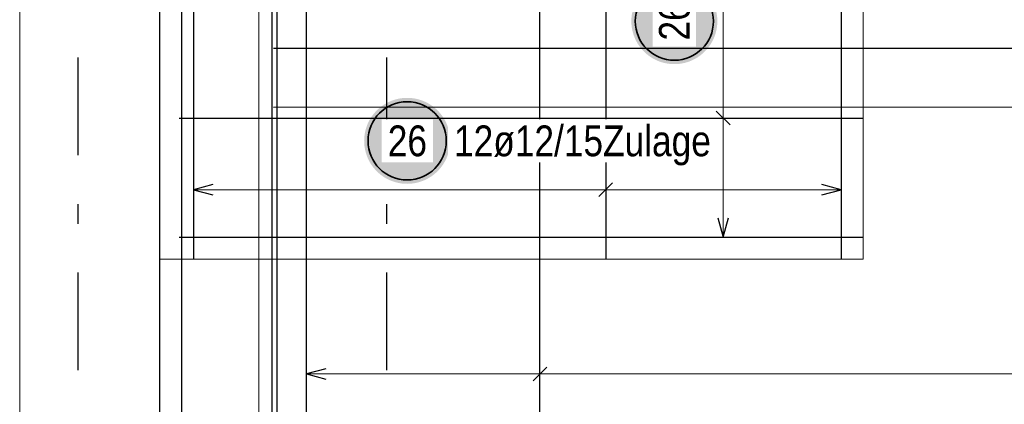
# Model space of a CAD drawing. Header units: millimetres. Extents: x -50 to 89, y -23 to 66.
# Tile 32 of 60: x 5 to 10, y 33 to 35. Entities that reach past the tile are written whole.
import ezdxf

# ---------------------------------------------------------------- set-up
doc = ezdxf.new("R2010")
doc.units = ezdxf.units.MM
doc.linetypes.add('DASHDOTX2', pattern=[2, 1, -0.5, 0, -0.5])
for name, color, linetype, lineweight in [('Achsen', 7, 'Continuous', 20), ('Bewehrung obere', 7, 'Continuous', 20), ('Geschnittene Kanten', 7, 'Continuous', 20), ('nplo Bewehrung', 7, 'Continuous', 20)]:
    doc.layers.add(name, color=color, linetype=linetype, lineweight=lineweight)
doc.styles.add('Arial Narrow', font='ARIALN.TTF')

msp = doc.modelspace()

# ---------------------------------------------------------------- hatches: boundary and pattern name
at = {"layer": 'Geschnittene Kanten', "lineweight": 25, "true_color": 0xffffff}
for points in [[(8.32, 35.005257), (8.319866, 35.012935), (8.319464, 35.020603), (8.318795, 35.028253), (8.317859, 35.035875), (8.316658, 35.043459), (8.315192, 35.050997), (8.313465, 35.05848), (8.311478, 35.065897), (8.309232, 35.07324), (8.306732, 35.080501), (8.30398, 35.08767), (8.30098, 35.094739), (8.297735, 35.101698), (8.294248, 35.10854), (8.290526, 35.115257), (8.286571, 35.121839), (8.282388, 35.128279), (8.277984, 35.134569), (8.273362, 35.140702), (8.26853, 35.14667), (8.263492, 35.152465), (8.258255, 35.158082), (8.252825, 35.163511), (8.247209, 35.168749), (8.241413, 35.173786), (8.235446, 35.178619), (8.229313, 35.18324), (8.223022, 35.187645), (8.216582, 35.191827), (8.21, 35.195782), (8.203284, 35.199505), (8.196442, 35.202991), (8.189482, 35.206237), (8.182413, 35.209237), (8.175244, 35.211989), (8.167984, 35.214489), (8.16064, 35.216734), (8.153223, 35.218722), (8.145741, 35.220449), (8.138203, 35.221914), (8.130618, 35.223116), (8.122996, 35.224052), (8.115346, 35.224721), (8.107678, 35.225123), (8.1, 35.225257), (8.092322, 35.225123), (8.084654, 35.224721), (8.077004, 35.224052), (8.069382, 35.223116), (8.061797, 35.221914), (8.054259, 35.220449), (8.046777, 35.218722), (8.03936, 35.216734), (8.032016, 35.214489), (8.024756, 35.211989), (8.017587, 35.209237), (8.010518, 35.206237), (8.003558, 35.202991), (7.996716, 35.199505), (7.99, 35.195782), (7.983418, 35.191827), (7.976978, 35.187645), (7.970687, 35.18324), (7.964554, 35.178619), (7.958587, 35.173786), (7.952791, 35.168749), (7.947175, 35.163511), (7.941745, 35.158082), (7.936508, 35.152465), (7.93147, 35.14667), (7.926638, 35.140702), (7.922016, 35.134569), (7.917612, 35.128279), (7.913429, 35.121839), (7.909474, 35.115257), (7.905752, 35.10854), (7.902265, 35.101698), (7.89902, 35.094739), (7.89602, 35.08767), (7.893268, 35.080501), (7.890768, 35.07324), (7.888522, 35.065897), (7.886535, 35.05848), (7.884808, 35.050997), (7.883342, 35.043459), (7.882141, 35.035875), (7.881205, 35.028253), (7.880536, 35.020603), (7.880134, 35.012935), (7.88, 35.005257), (7.880134, 34.997579), (7.880536, 34.98991), (7.881205, 34.98226), (7.882141, 34.974639), (7.883342, 34.967054), (7.884808, 34.959516), (7.886535, 34.952034), (7.888522, 34.944616), (7.890768, 34.937273), (7.893268, 34.930012), (7.89602, 34.922843), (7.89902, 34.915775), (7.902265, 34.908815), (7.905752, 34.901973), (7.909474, 34.895257), (7.913429, 34.888674), (7.917612, 34.882234), (7.922016, 34.875944), (7.926638, 34.869811), (7.93147, 34.863843), (7.936508, 34.858048), (7.941745, 34.852432), (7.947175, 34.847002), (7.952791, 34.841765), (7.958587, 34.836727), (7.964554, 34.831894), (7.970687, 34.827273), (7.976978, 34.822868), (7.983418, 34.818686), (7.99, 34.814731), (7.996716, 34.811008), (8.003558, 34.807522), (8.010518, 34.804277), (8.017587, 34.801276), (8.024756, 34.798524), (8.032016, 34.796024), (8.03936, 34.793779), (8.046777, 34.791792), (8.054259, 34.790064), (8.061797, 34.788599), (8.069382, 34.787398), (8.077004, 34.786462), (8.084654, 34.785793), (8.092322, 34.785391), (8.1, 34.785257), (8.107678, 34.785391), (8.115346, 34.785793), (8.122996, 34.786462), (8.130618, 34.787398), (8.138203, 34.788599), (8.145741, 34.790064), (8.153223, 34.791792), (8.16064, 34.793779), (8.167984, 34.796024), (8.175244, 34.798524), (8.182413, 34.801276), (8.189482, 34.804277), (8.196442, 34.807522), (8.203284, 34.811008), (8.21, 34.814731), (8.216582, 34.818686), (8.223022, 34.822868), (8.229313, 34.827273), (8.235446, 34.831894), (8.241413, 34.836727), (8.247209, 34.841765), (8.252825, 34.847002), (8.258255, 34.852432), (8.263492, 34.858048), (8.26853, 34.863843), (8.273362, 34.869811), (8.277984, 34.875944), (8.282388, 34.882234), (8.286571, 34.888674), (8.290526, 34.895257), (8.294248, 34.901973), (8.297735, 34.908815), (8.30098, 34.915775), (8.30398, 34.922843), (8.306732, 34.930012), (8.309232, 34.937273), (8.311478, 34.944616), (8.313465, 34.952034), (8.315192, 34.959516), (8.316658, 34.967054), (8.317859, 34.974639), (8.318795, 34.98226), (8.319464, 34.98991)], [(6.952802, 34.392782), (6.952668, 34.40046), (6.952266, 34.408128), (6.951596, 34.415778), (6.950661, 34.4234), (6.949459, 34.430984), (6.947994, 34.438522), (6.946267, 34.446005), (6.944279, 34.453422), (6.942034, 34.460765), (6.939534, 34.468026), (6.936782, 34.475195), (6.933782, 34.482264), (6.930536, 34.489223), (6.92705, 34.496065), (6.923327, 34.502782), (6.919372, 34.509364), (6.91519, 34.515804), (6.910785, 34.522094), (6.906164, 34.528227), (6.901331, 34.534195), (6.896293, 34.53999), (6.891056, 34.545607), (6.885626, 34.551036), (6.88001, 34.556274), (6.874215, 34.561311), (6.868247, 34.566144), (6.862114, 34.570765), (6.855824, 34.57517), (6.849384, 34.579352), (6.842802, 34.583307), (6.836085, 34.58703), (6.829243, 34.590516), (6.822284, 34.593762), (6.815215, 34.596762), (6.808046, 34.599514), (6.800785, 34.602014), (6.793442, 34.604259), (6.786024, 34.606247), (6.778542, 34.607974), (6.771004, 34.609439), (6.76342, 34.610641), (6.755798, 34.611577), (6.748148, 34.612246), (6.740479, 34.612648), (6.732802, 34.612782), (6.725124, 34.612648), (6.717455, 34.612246), (6.709805, 34.611577), (6.702183, 34.610641), (6.694599, 34.609439), (6.687061, 34.607974), (6.679579, 34.606247), (6.672161, 34.604259), (6.664818, 34.602014), (6.657557, 34.599514), (6.650388, 34.596762), (6.643319, 34.593762), (6.63636, 34.590516), (6.629518, 34.58703), (6.622802, 34.583307), (6.616219, 34.579352), (6.609779, 34.57517), (6.603489, 34.570765), (6.597356, 34.566144), (6.591388, 34.561311), (6.585593, 34.556274), (6.579977, 34.551036), (6.574547, 34.545607), (6.56931, 34.53999), (6.564272, 34.534195), (6.559439, 34.528227), (6.554818, 34.522094), (6.550413, 34.515804), (6.546231, 34.509364), (6.542276, 34.502782), (6.538553, 34.496065), (6.535067, 34.489223), (6.531822, 34.482264), (6.528821, 34.475195), (6.526069, 34.468026), (6.523569, 34.460765), (6.521324, 34.453422), (6.519336, 34.446005), (6.517609, 34.438522), (6.516144, 34.430984), (6.514943, 34.4234), (6.514007, 34.415778), (6.513337, 34.408128), (6.512936, 34.40046), (6.512802, 34.392782), (6.512936, 34.385104), (6.513337, 34.377435), (6.514007, 34.369785), (6.514943, 34.362164), (6.516144, 34.354579), (6.517609, 34.347041), (6.519336, 34.339559), (6.521324, 34.332141), (6.523569, 34.324798), (6.526069, 34.317537), (6.528821, 34.310368), (6.531822, 34.3033), (6.535067, 34.29634), (6.538553, 34.289498), (6.542276, 34.282782), (6.546231, 34.276199), (6.550413, 34.269759), (6.554818, 34.263469), (6.559439, 34.257336), (6.564272, 34.251368), (6.56931, 34.245573), (6.574547, 34.239957), (6.579977, 34.234527), (6.585593, 34.22929), (6.591388, 34.224252), (6.597356, 34.219419), (6.603489, 34.214798), (6.609779, 34.210393), (6.616219, 34.206211), (6.622802, 34.202256), (6.629518, 34.198533), (6.63636, 34.195047), (6.643319, 34.191802), (6.650388, 34.188801), (6.657557, 34.186049), (6.664818, 34.183549), (6.672161, 34.181304), (6.679579, 34.179317), (6.687061, 34.177589), (6.694599, 34.176124), (6.702183, 34.174923), (6.709805, 34.173987), (6.717455, 34.173318), (6.725124, 34.172916), (6.732802, 34.172782), (6.740479, 34.172916), (6.748148, 34.173318), (6.755798, 34.173987), (6.76342, 34.174923), (6.771004, 34.176124), (6.778542, 34.177589), (6.786024, 34.179317), (6.793442, 34.181304), (6.800785, 34.183549), (6.808046, 34.186049), (6.815215, 34.188801), (6.822284, 34.191802), (6.829243, 34.195047), (6.836085, 34.198533), (6.842802, 34.202256), (6.849384, 34.206211), (6.855824, 34.210393), (6.862114, 34.214798), (6.868247, 34.219419), (6.874215, 34.224252), (6.88001, 34.22929), (6.885626, 34.234527), (6.891056, 34.239957), (6.896293, 34.245573), (6.901331, 34.251368), (6.906164, 34.257336), (6.910785, 34.263469), (6.91519, 34.269759), (6.919372, 34.276199), (6.923327, 34.282782), (6.92705, 34.289498), (6.930536, 34.29634), (6.933782, 34.3033), (6.936782, 34.310368), (6.939534, 34.317537), (6.942034, 34.324798), (6.944279, 34.332141), (6.946267, 34.339559), (6.947994, 34.347041), (6.949459, 34.354579), (6.950661, 34.362164), (6.951596, 34.369785), (6.952266, 34.377435)]]:
    msp.add_hatch(color=7, dxfattribs=at).paths.add_polyline_path(points)

# ---------------------------------------------------------------- linework, layer by layer
at = {"color": 3, "linetype": 'Continuous', "lineweight": 25}
for p, q in [((5.466215, 36.78723), (5.466215, 22.121704)), ((6.066215, 36.78723), (6.066215, 22.121704))]:
    msp.add_line(p, q, dxfattribs=at)
at = {"layer": 'Achsen', "color": 3, "linetype": 'DASHDOTX2', "lineweight": 25, "ltscale": 0.5}
for p, q in [((5.047008, 39.218719), (5.047008, 1.25994)), ((6.627008, 39.218719), (6.627008, 1.25994))]:
    msp.add_line(p, q, dxfattribs=at)
at = {"layer": 'Bewehrung obere', "color": 5, "linetype": 'Continuous', "lineweight": 18, "ltscale": 0.5}
for p, q in [((4.750199, 22.253711), (4.750334, 37.303731)), ((6.217015, 33.35), (6.217015, 33.05)), ((7.412307, 33.35), (7.412307, 33.05)), ((6.217015, 33.2), (18.16994, 33.2))]:
    msp.add_line(p, q, dxfattribs=at)
at = {"layer": 'Bewehrung obere', "color": 3, "linetype": 'Continuous', "lineweight": 25, "ltscale": 0.5}
for p, q in [((5.579846, 21.91497), (5.579846, 37.31497)), ((6.041754, 21.91497), (6.041754, 37.31497)), ((6.217015, 20.727306), (6.217015, 36.727306)), ((7.412308, 20.727306), (7.412307, 36.727306)), ((26.066215, 34.870281), (6.048115, 34.864883)), ((26.066215, 34.569124), (6.04807, 34.563727)), ((6.317015, 33.226795), (6.217015, 33.2)), ((7.447663, 33.235355), (7.376952, 33.164645)), ((6.217015, 33.2), (6.317015, 33.173205))]:
    msp.add_line(p, q, dxfattribs=at)
at = {"layer": 'Bewehrung obere', "color": 9, "linetype": 'Continuous', "lineweight": 0, "ltscale": 0.5}
for p, q in [((5.579846, 21.91497), (5.579846, 37.31497)), ((6.041754, 21.91497), (6.041754, 37.31497))]:
    msp.add_line(p, q, dxfattribs=at)
at = {"layer": 'Geschnittene Kanten', "color": 9, "linetype": 'Continuous', "lineweight": 0}
for p in [(9.066215, 37.38723), (5.466215, 33.78723)]:
    msp.add_line(p, (9.066215, 33.78723), dxfattribs=at)
at = {"layer": 'Geschnittene Kanten', "color": 3, "linetype": 'Continuous', "lineweight": 25, "ltscale": 0.5}
for p, q in [((5.639017, 37.28723), (5.639017, 33.78723)), ((7.748689, 37.28723), (7.748689, 33.78723)), ((8.954215, 37.28723), (8.954215, 33.78723)), ((8.385355, 34.474058), (8.314645, 34.544769)), ((5.566215, 34.509414), (9.066215, 34.509414)), ((5.739017, 34.169577), (5.639017, 34.142782)), ((7.713333, 34.107426), (7.784044, 34.178137)), ((8.954215, 34.142782), (8.854215, 34.169577)), ((5.639017, 34.142782), (5.739017, 34.115987)), ((8.854215, 34.115987), (8.954215, 34.142782)), ((8.323205, 33.999232), (8.35, 33.899232)), ((8.35, 33.899232), (8.376795, 33.999232)), ((5.566215, 33.899232), (9.066215, 33.899232))]:
    msp.add_line(p, q, dxfattribs=at)
at = {"layer": 'Geschnittene Kanten', "color": 9, "linetype": 'Continuous', "lineweight": 0, "ltscale": 0.5}
msp.add_line((9.066215, 37.28723), (9.066215, 33.78723), dxfattribs=at)
at = {"layer": 'Geschnittene Kanten', "color": 5, "linetype": 'Continuous', "lineweight": 18, "ltscale": 0.5}
for p, q in [((8.35, 37.25523), (8.35, 33.899232)), ((8.5, 34.509414), (8.2, 34.509414)), ((5.639017, 34.292782), (5.639017, 33.992782)), ((7.748689, 33.992782), (7.748689, 34.292782)), ((8.954215, 33.992782), (8.954215, 34.292782)), ((8.954215, 34.142782), (5.639017, 34.142782)), ((8.2, 33.899232), (8.5, 33.899232))]:
    msp.add_line(p, q, dxfattribs=at)
at = {"layer": 'Geschnittene Kanten', "color": 2, "linetype": 'Continuous', "lineweight": 35, "ltscale": 0.5}
for centre in [(8.1, 35.005257), (6.732802, 34.392782)]:
    msp.add_circle(centre, 0.2, dxfattribs=at)
at = {"layer": 'nplo Bewehrung', "color": 9, "linetype": 'Continuous', "lineweight": 0}
msp.add_line((5.974215, 28.213595), (5.974215, 38.420087), dxfattribs=at)

# ---------------------------------------------------------------- next in the draw order: texts
at = {"layer": 'Geschnittene Kanten', "color": 2, "lineweight": 35, "insert": (8.02125, 34.906032), "char_height": 0.1575, "attachment_point": 1, "rotation": 90, "line_spacing_factor": 0.9, "style": 'Arial Narrow', "bg_fill": 3, "box_fill_scale": 1.2, "bg_fill_color": 256, "bg_fill_true_color": 13158600, "bg_fill_transparency": 0}
msp.add_mtext('26', dxfattribs=at)
at = {"layer": 'Geschnittene Kanten', "color": 2, "lineweight": 35, "char_height": 0.1575, "attachment_point": 1, "line_spacing_factor": 0.9, "style": 'Arial Narrow', "bg_fill": 3, "box_fill_scale": 1.2, "bg_fill_color": 256, "bg_fill_true_color": 13158600, "bg_fill_transparency": 0}
for s, insert in [('26', (6.633577, 34.471532)), ('12ø12/15Zulage', (6.972802, 34.471532))]:
    msp.add_mtext(s, dxfattribs=dict(at, insert=insert))

doc.saveas('drawing.dxf')
